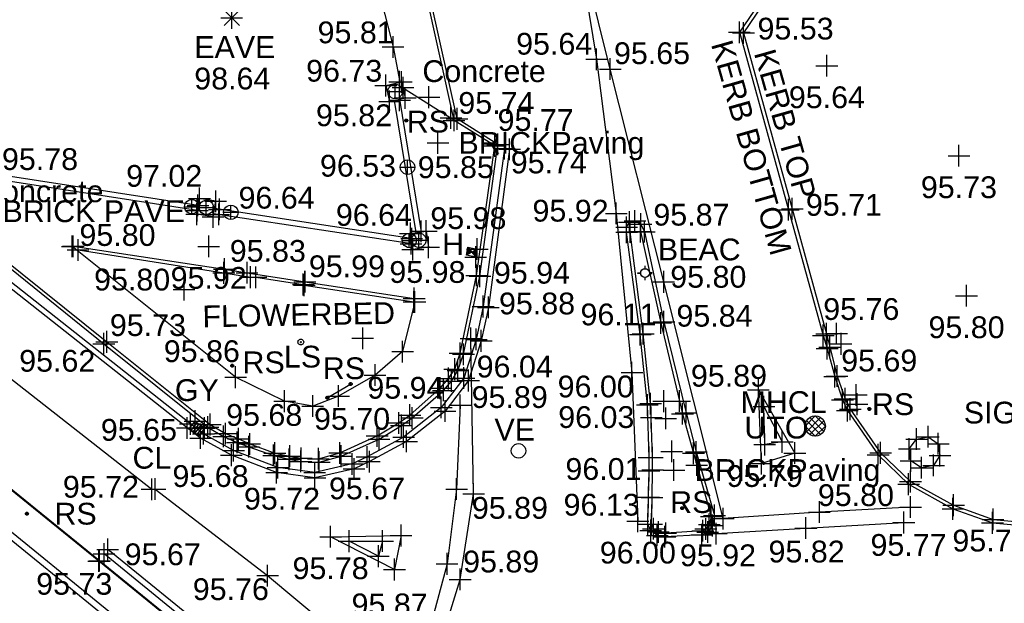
# Model space of a CAD drawing. Header units: metres. Extents: x 610185 to 614128, y 655663 to 660921.
# Tile 35 of 94: x 612690 to 612724, y 658250 to 658270. Entities that reach past the tile are written whole.
import ezdxf
from ezdxf.enums import TextEntityAlignment as Align

# ---------------------------------------------------------------- set-up
doc = ezdxf.new("R2010")
doc.units = ezdxf.units.M
doc.header["$MEASUREMENT"] = 0
doc.linetypes.add('DASHED', pattern=[19.05, 12.7, -6.35])
for name, color, linetype in [('3D_WALL_ELEVATION', 7, 'Continuous'), ('3D_WALL_LINE', 7, 'Continuous'), ('3D_WALL_SYMBOL', 7, 'Continuous'), ('BEACON_CODE', 7, 'Continuous'), ('BEACON_SYMBOL', 7, 'Continuous'), ('CL_CODE', 251, 'Continuous'), ('CL_ELEVATION', 251, 'Continuous'), ('CL_LINE', 251, 'Continuous'), ('CL_SYMBOL', 251, 'Continuous'), ('CONTOUR_ELEVATION', 56, 'Continuous'), ('CONTOUR_SYMBOL', 56, 'Continuous'), ('DETAIL_DES', 250, 'Continuous'), ('FBED_ELEVATION', 255, 'Continuous'), ('FBED_LINE', 34, 'Continuous'), ('FBED_SYMBOL', 34, 'Continuous'), ('FOOTPATH_ELEVATION', 15, 'Continuous'), ('FOOTPATH_LINE', 15, 'Continuous'), ('FOOTPATH_SYMBOL', 15, 'Continuous'), ('GULLY_CODE', 132, 'Continuous'), ('GULLY_SYMBOL', 132, 'Continuous'), ('HELP_POINT', 250, 'Continuous'), ('HYDRANT_CODE', 142, 'Continuous'), ('HYDRANT_SYMBOL', 142, 'Continuous'), ('KERB_BOTTOM_ELEVATION', 7, 'Continuous'), ('KERB_BOTTOM_LINE', 7, 'Continuous'), ('KERB_BOTTOM_SYMBOL', 7, 'Continuous'), ('KERB_TOP_ELEVATION', 252, 'Continuous'), ('KERB_TOP_LINE', 252, 'Continuous'), ('KERB_TOP_SYMBOL', 252, 'Continuous'), ('LAMP_STANDARD_CODE', 19, 'Continuous'), ('LAMP_STANDARD_SYMBOL', 19, 'Continuous'), ('MANHOLE_CIRCULAR_CODE', 151, 'Continuous'), ('MANHOLE_CIRCULAR_SYMBOL', 151, 'Continuous'), ('METAL_SPOTHEIGHT_ELEVATION', 250, 'Continuous'), ('METAL_SPOTHEIGHT_SYMBOL', 250, 'Continuous'), ('ROAD_SIGN_CODE', 32, 'Continuous'), ('ROAD_SIGN_LINE', 32, 'Continuous'), ('ROAD_SIGN_SYMBOL', 32, 'Continuous'), ('SIGN_CODE', 251, 'Continuous'), ('SURFACE_CHANGE_ELEVATION', 42, 'Continuous'), ('SURFACE_CHANGE_LINE', 42, 'Continuous'), ('SURFACE_CHANGE_SYMBOL', 42, 'Continuous'), ('TEXTS', 7, 'Continuous'), ('TOP_OF_WALL_ELEVATION', 211, 'Continuous'), ('UNDERSIDE_OF_EAVE_CODE', 252, 'Continuous'), ('UNDERSIDE_OF_EAVE_ELEVATION', 252, 'Continuous'), ('UNDERSIDE_OF_EAVE_SYMBOL', 252, 'Continuous'), ('VALVE_CODE', 142, 'Continuous'), ('VALVE_SYMBOL', 142, 'Continuous'), ('WALL_TOP_SYMBOL', 211, 'Continuous'), ('WHITE_LINE_DASHED_ELEVATION', 254, 'Continuous'), ('WHITE_LINE_DASHED_LINE', 254, 'DASHED'), ('WHITE_LINE_DASHED_SYMBOL', 254, 'Continuous'), ('WHITE_LINE_SOLID_ELEVATION', 254, 'Continuous'), ('WHITE_LINE_SOLID_LINE', 254, 'Continuous'), ('WHITE_LINE_SOLID_SYMBOL', 254, 'Continuous'), ('YELLOW_LINE_SOLID_ELEVATION', 41, 'Continuous'), ('YELLOW_LINE_SOLID_LINE', 41, 'Continuous'), ('YELLOW_LINE_SOLID_SYMBOL', 41, 'Continuous')]:
    doc.layers.add(name, color=color, linetype=linetype)
doc.styles.add('REGULAR', font='swissl.ttf')

# ---------------------------------------------------------------- blocks, each defined once
blk = doc.blocks.new('S061')
at = {"color": 0, "linetype": 'Continuous'}
for p, q in [((0, -0.5), (0, 0.5)), ((-0.5, 0), (0.5, 0))]:
    blk.add_line(p, q, dxfattribs=at)
blk = doc.blocks.new('042')
at = {"color": 0, "linetype": 'Continuous'}
for p, q in [((-0.5, 0), (-0.48, 0.13)), ((-0.48, -0.13), (-0.5, 0)), ((-0.5, 0), (0.5, 0)), ((-0.48, 0.13), (-0.43, 0.25)), ((-0.43, 0.25), (-0.35, 0.35)), ((-0.35, 0.35), (-0.25, 0.43)), ((-0.25, 0.43), (-0.13, 0.48)), ((-0.13, 0.48), (0, 0.5)), ((0, 0.5), (0.13, 0.48)), ((0, -0.5), (0, 0.5)), ((0.13, 0.48), (0.25, 0.43)), ((0.25, 0.43), (0.35, 0.35)), ((0.35, 0.35), (0.43, 0.25)), ((0.43, 0.25), (0.48, 0.13)), ((0.48, 0.13), (0.5, 0)), ((0.5, 0), (0.48, -0.13)), ((-0.43, -0.25), (-0.48, -0.13)), ((-0.35, -0.35), (-0.43, -0.25)), ((-0.25, -0.43), (-0.35, -0.35)), ((-0.13, -0.48), (-0.25, -0.43)), ((0, -0.5), (-0.13, -0.48)), ((0.13, -0.48), (0, -0.5)), ((0.25, -0.43), (0.13, -0.48)), ((0.35, -0.35), (0.25, -0.43)), ((0.43, -0.25), (0.35, -0.35)), ((0.48, -0.13), (0.43, -0.25))]:
    blk.add_line(p, q, dxfattribs=at)
blk = doc.blocks.new('023')
at = {"color": 0}
for p, q in [((-0.5, -0.5), (-0.5, 0.5)), ((-0.5, 0.5), (0.5, 0.5)), ((-0.5, 0.3), (0.5, 0.3)), ((-0.5, 0.1), (0.5, 0.1)), ((0.5, 0.5), (0.5, -0.5)), ((-0.5, -0.1), (0.5, -0.1)), ((-0.5, -0.3), (0.5, -0.3)), ((0.5, -0.5), (-0.5, -0.5))]:
    blk.add_line(p, q, dxfattribs=at)
blk = doc.blocks.new('068')
at = {"color": 0}
for p, q in [((-0.5, -0.5), (-0.5, 0.5)), ((-0.5, 0.5), (0.5, 0.5)), ((-0.5, -0.5), (0.5, 0.5)), ((0.5, -0.5), (-0.5, 0.5)), ((-0.45, -0.4), (-0.45, 0.4)), ((-0.45, 0.4), (-0.05, 0)), ((-0.05, 0), (-0.45, -0.4)), ((-0.4, -0.3), (-0.4, 0.3)), ((-0.4, 0.3), (-0.1, 0)), ((-0.1, 0), (-0.4, -0.3)), ((-0.35, -0.2), (-0.35, 0.2)), ((-0.35, 0.2), (-0.15, 0)), ((-0.15, 0), (-0.35, -0.2)), ((-0.3, -0.1), (-0.3, 0.1)), ((-0.3, 0.1), (-0.2, 0)), ((-0.2, 0), (-0.3, -0.1)), ((-0.26, -0.02), (-0.26, 0.02)), ((-0.26, 0.02), (-0.24, 0)), ((-0.24, 0), (-0.26, -0.02)), ((0.45, 0.4), (0.05, 0)), ((0.05, 0), (0.45, -0.4)), ((0.4, 0.3), (0.1, 0)), ((0.1, 0), (0.4, -0.3)), ((0.35, 0.2), (0.15, 0)), ((0.15, 0), (0.35, -0.2)), ((0.3, 0.1), (0.2, 0)), ((0.2, 0), (0.3, -0.1)), ((0.26, 0.02), (0.24, 0)), ((0.24, 0), (0.26, -0.02)), ((0.26, -0.02), (0.26, 0.02)), ((0.3, -0.1), (0.3, 0.1)), ((0.35, -0.2), (0.35, 0.2)), ((0.4, -0.3), (0.4, 0.3)), ((0.45, -0.4), (0.45, 0.4)), ((0.5, 0.5), (0.5, -0.5)), ((0.5, -0.5), (-0.5, -0.5))]:
    blk.add_line(p, q, dxfattribs=at)
blk = doc.blocks.new('046')
at = {"color": 0}
for p, q in [((-0.5, 0), (-0.48, 0.13)), ((-0.48, -0.13), (-0.5, 0)), ((-0.48, 0.13), (-0.43, 0.25)), ((-0.43, 0.25), (-0.35, 0.35)), ((-0.35, 0.35), (-0.25, 0.43)), ((-0.25, 0.43), (-0.13, 0.48)), ((-0.13, 0.48), (0, 0.5)), ((-0.08, 0), (0.06, 0.06)), ((-0.08, 0), (-0.07, 0.03)), ((-0.07, -0.03), (-0.08, 0)), ((0.08, 0), (-0.08, 0)), ((0.06, -0.06), (-0.08, 0)), ((-0.07, 0.03), (-0.06, 0.06)), ((0, 0.08), (-0.06, -0.06)), ((-0.06, 0.06), (-0.03, 0.07)), ((0, -0.08), (-0.06, 0.06)), ((-0.06, 0.06), (0.06, 0.06)), ((-0.06, -0.06), (-0.06, 0.06)), ((-0.06, 0.06), (0.08, 0)), ((0.08, 0), (-0.06, -0.06)), ((-0.03, 0.07), (0, 0.08)), ((0, 0.5), (0.13, 0.48)), ((0, 0.08), (0.03, 0.07)), ((0, -0.08), (0, 0.08)), ((0.06, -0.06), (0, 0.08)), ((0.06, 0.06), (0, -0.08)), ((0.03, 0.07), (0.06, 0.06)), ((0.06, 0.06), (0.07, 0.03)), ((0.06, 0.06), (0.06, -0.06)), ((0.07, 0.03), (0.08, 0)), ((0.08, 0), (0.07, -0.03)), ((0.13, 0.48), (0.25, 0.43)), ((0.25, 0.43), (0.35, 0.35)), ((0.35, 0.35), (0.43, 0.25)), ((0.43, 0.25), (0.48, 0.13)), ((0.48, 0.13), (0.5, 0)), ((0.5, 0), (0.48, -0.13)), ((-0.43, -0.25), (-0.48, -0.13)), ((-0.35, -0.35), (-0.43, -0.25)), ((-0.25, -0.43), (-0.35, -0.35)), ((-0.13, -0.48), (-0.25, -0.43)), ((0, -0.5), (-0.13, -0.48)), ((-0.06, -0.06), (-0.07, -0.03)), ((-0.03, -0.07), (-0.06, -0.06)), ((-0.06, -0.06), (0.06, -0.06)), ((0, -0.08), (-0.03, -0.07)), ((0.03, -0.07), (0, -0.08)), ((0.13, -0.48), (0, -0.5)), ((0.06, -0.06), (0.03, -0.07)), ((0.07, -0.03), (0.06, -0.06)), ((0.25, -0.43), (0.13, -0.48)), ((0.35, -0.35), (0.25, -0.43)), ((0.43, -0.25), (0.35, -0.35)), ((0.48, -0.13), (0.43, -0.25))]:
    blk.add_line(p, q, dxfattribs=at)
blk = doc.blocks.new('051')
at = {"color": 0, "linetype": 'Continuous'}
for p, q in [((-0.5, -0.02), (-0.5, 0.02)), ((-0.5, 0.02), (-0.3, 0.02)), ((-0.5, 0), (-0.3, 0)), ((-0.3, 0), (-0.28, 0.11)), ((-0.28, -0.11), (-0.3, 0)), ((-0.28, 0.11), (-0.21, 0.21)), ((-0.21, 0.21), (-0.11, 0.28)), ((-0.11, 0.28), (0, 0.3)), ((0, 0.3), (0, 0.5)), ((0, 0.3), (0.11, 0.28)), ((0.11, 0.28), (0.21, 0.21)), ((0.21, 0.21), (0.28, 0.11)), ((0.28, 0.11), (0.3, 0)), ((0.3, 0), (0.28, -0.11)), ((0.5, 0.02), (0.3, 0.02)), ((0.5, 0), (0.3, 0)), ((-0.3, -0.02), (-0.5, -0.02)), ((-0.21, -0.21), (-0.28, -0.11)), ((-0.11, -0.28), (-0.21, -0.21)), ((0, -0.3), (-0.11, -0.28)), ((0.11, -0.28), (0, -0.3)), ((0, -0.5), (0, -0.3)), ((0.21, -0.21), (0.11, -0.28)), ((0.28, -0.11), (0.21, -0.21)), ((0.3, -0.02), (0.5, -0.02))]:
    blk.add_line(p, q, dxfattribs=at)
blk = doc.blocks.new('S028')
at = {"color": 0, "linetype": 'Continuous'}
for p, q in [((-0.5, 0), (-0.48, 0.13)), ((-0.48, -0.13), (-0.5, 0)), ((-0.48, 0.13), (-0.43, 0.25)), ((-0.43, 0.25), (-0.35, 0.35)), ((-0.35, 0.35), (-0.25, 0.43)), ((-0.25, 0.43), (-0.13, 0.48)), ((-0.13, 0.48), (0, 0.5)), ((0, 0.5), (0.13, 0.48)), ((0.13, 0.48), (0.25, 0.43)), ((0.25, 0.43), (0.35, 0.35)), ((0.35, 0.35), (0.43, 0.25)), ((0.43, 0.25), (0.48, 0.13)), ((0.48, 0.13), (0.5, 0)), ((0.5, 0), (0.48, -0.13)), ((-0.43, -0.25), (-0.48, -0.13)), ((-0.35, -0.35), (-0.43, -0.25)), ((-0.25, -0.43), (-0.35, -0.35)), ((-0.13, -0.48), (-0.25, -0.43)), ((0, -0.5), (-0.13, -0.48)), ((0.13, -0.48), (0, -0.5)), ((0.25, -0.43), (0.13, -0.48)), ((0.35, -0.35), (0.25, -0.43)), ((0.43, -0.25), (0.35, -0.35)), ((0.48, -0.13), (0.43, -0.25))]:
    blk.add_line(p, q, dxfattribs=at)
blk = doc.blocks.new('093')
at = {"color": 0}
for p, q in [((-0.5, 0), (0, 0.5)), ((-0.13, 0.48), (0, 0.5)), ((0, 0.5), (0.13, 0.48)), ((0, 0.5), (0.5, 0)), ((-0.5, 0), (-0.48, 0.13)), ((-0.48, -0.13), (-0.5, 0)), ((0, -0.5), (-0.5, 0)), ((-0.48, 0.13), (-0.43, 0.25)), ((-0.43, 0.25), (-0.35, 0.35)), ((0.26, 0.42), (-0.42, -0.26)), ((-0.42, 0.25), (0.26, -0.42)), ((-0.35, 0.35), (-0.25, 0.43)), ((0.42, -0.26), (-0.26, 0.42)), ((-0.26, -0.42), (0.43, 0.25)), ((-0.25, 0.43), (-0.13, 0.48)), ((0.5, 0), (0, -0.5)), ((0.13, 0.48), (0.25, 0.43)), ((0.25, 0.43), (0.35, 0.35)), ((0.35, 0.35), (0.43, 0.25)), ((0.43, 0.25), (0.48, 0.13)), ((0.48, 0.13), (0.5, 0)), ((0.5, 0), (0.48, -0.13)), ((-0.43, -0.25), (-0.48, -0.13)), ((-0.35, -0.35), (-0.43, -0.25)), ((-0.25, -0.43), (-0.35, -0.35)), ((-0.13, -0.48), (-0.25, -0.43)), ((0, -0.5), (-0.13, -0.48)), ((0.13, -0.48), (0, -0.5)), ((0.25, -0.43), (0.13, -0.48)), ((0.35, -0.35), (0.25, -0.43)), ((0.43, -0.25), (0.35, -0.35)), ((0.48, -0.13), (0.43, -0.25))]:
    blk.add_line(p, q, dxfattribs=at)
blk = doc.blocks.new('065')
at = {"color": 0, "linetype": 'Continuous'}
for p, q in [((0, -0.5), (0, 0.5)), ((-0.5, 0), (0.5, 0)), ((-0.35, -0.35), (0.35, 0.35)), ((-0.35, 0.35), (0.35, -0.35))]:
    blk.add_line(p, q, dxfattribs=at)

msp = doc.modelspace()

# ---------------------------------------------------------------- linework, layer by layer
at = {"layer": '3D_WALL_LINE'}
for p, q in [((612702.918, 658267.644, 95.811), (612703.453, 658267.769, 95.811)), ((612702.918, 658267.644, 95.811), (612703.047, 658267.093, 95.821)), ((612703.453, 658267.769, 95.811), (612703.583, 658267.218, 95.821)), ((612703.047, 658267.093, 95.821), (612703.583, 658267.218, 95.821)), ((612703.209, 658267.131, 95.825), (612703.956, 658262.58, 95.98)), ((612703.385, 658267.172, 95.825), (612704.134, 658262.606, 95.98)), ((612696.457, 658263.513, 95.919), (612689.348, 658264.609, 95.793)), ((612696.427, 658263.34, 95.919), (612689.324, 658264.435, 95.793)), ((612696.405, 658263.213, 95.913), (612696.499, 658263.755, 95.913)), ((612697.058, 658263.658, 95.919), (612696.499, 658263.755, 95.913)), ((612696.965, 658263.116, 95.919), (612697.058, 658263.658, 95.919)), ((612696.965, 658263.116, 95.919), (612696.405, 658263.213, 95.913)), ((612703.82, 658262.192, 96.004), (612696.984, 658263.23, 95.918)), ((612703.794, 658262.373, 96.003), (612697.014, 658263.403, 95.918)), ((612703.767, 658262.553, 95.971), (612704.311, 658262.632, 95.971)), ((612703.767, 658262.553, 95.971), (612703.85, 658261.991, 95.976)), ((612704.311, 658262.632, 95.971), (612704.394, 658262.071, 95.976)), ((612704.394, 658262.071, 95.976), (612703.85, 658261.991, 95.976))]:
    msp.add_line(p, q, dxfattribs=at)
for points in [[(612678.07, 658261.891, 95.689), (612685.083, 658256.254, 95.707), (612689.901, 658252.377, 95.732), (612695.979, 658247.412, 95.748), (612697.425, 658246.218, 95.787), (612698.428, 658245.298, 95.814), (612699.225, 658244.26, 95.903), (612699.339, 658244.055, 95.904)], [(612677.932, 658261.72, 95.689), (612684.945, 658256.083, 95.707), (612689.763, 658252.206, 95.732), (612695.839, 658247.242, 95.748), (612697.281, 658246.052, 95.787), (612698.265, 658245.149, 95.814), (612699.041, 658244.139, 95.903), (612699.135, 658243.969, 95.903)]]:
    msp.add_polyline3d(points, dxfattribs=at)
at = {"layer": 'CL_LINE'}
msp.add_polyline3d([(612680.402, 658265.29, 95.67), (612687.564, 658259.448, 95.722), (612694.861, 658253.737, 95.717)], dxfattribs=at)
at = {"layer": 'FBED_LINE'}
msp.add_polyline3d([(612721.205, 658255.465, 95.786), (612721.604, 658255.548, 95.794), (612721.952, 658255.304, 95.799), (612722.01, 658254.895, 95.803), (612721.791, 658254.56, 95.804), (612721.378, 658254.481, 95.804), (612721.008, 658254.715, 95.798), (612720.953, 658255.127, 95.791), (612721.205, 658255.465, 95.786)], dxfattribs=at)
at = {"layer": 'FOOTPATH_LINE'}
for points in [[(612696.673, 658248.301, 95.717), (612693.032, 658251.264, 95.725), (612685.899, 658257.032, 95.675), (612678.699, 658262.843, 95.656)], [(612703.916, 658260.191, 96.047), (612703.497, 658258.477, 96.126), (612702.548, 658257.672, 96.034), (612701.292, 658256.949, 95.964), (612700.401, 658256.603, 95.921), (612699.43, 658256.772, 95.886), (612697.742, 658257.6, 95.862), (612692.116, 658262.104, 95.798)]]:
    msp.add_polyline3d(points, dxfattribs=at)
at = {"layer": 'KERB_BOTTOM_LINE'}
for points in [[(612713.93, 658283.623, 95.355), (612715.297, 658277.59, 95.397), (612716.602, 658271.698, 95.445), (612715.1, 658269.48, 95.531), (612716.787, 658263.366, 95.586), (612717.991, 658259.035, 95.65), (612718.124, 658258.586, 95.656), (612718.384, 658257.623, 95.678), (612718.653, 658256.813, 95.678), (612718.819, 658256.449, 95.677), (612719.88, 658254.927, 95.689), (612720.927, 658253.913, 95.72), (612722.455, 658253.064, 95.744), (612723.819, 658252.581, 95.742), (612725.35, 658252.442, 95.751), (612727.096, 658252.619, 95.749), (612728.286, 658252.987, 95.738), (612729.478, 658253.656, 95.817), (612730.629, 658254.622, 95.871), (612731.46, 658255.758, 95.875), (612732.287, 658257.206, 95.872), (612732.616, 658258.072, 95.841), (612732.89, 658259.248, 95.788), (612733.375, 658261.958, 95.766)], [(612682.395, 658267.486, 95.567), (612688.092, 658262.864, 95.568), (612693.204, 658258.749, 95.62), (612696.788, 658255.875, 95.662), (612697.328, 658255.558, 95.68), (612697.8, 658255.351, 95.682), (612698.195, 658255.202, 95.686), (612699.053, 658254.904, 95.693), (612699.584, 658254.772, 95.69), (612699.993, 658254.696, 95.697), (612700.622, 658254.673, 95.703), (612701.374, 658254.876, 95.699), (612702.686, 658255.462, 95.726), (612703.457, 658255.932, 95.754), (612703.827, 658256.195, 95.787), (612704.901, 658257.142, 95.858), (612705.186, 658257.465, 95.86), (612705.402, 658257.827, 95.867), (612705.593, 658258.387, 95.89), (612706.161, 658261.076, 95.849), (612706.777, 658265.616, 95.736), (612705.372, 658266.496, 95.735), (612703.874, 658273.243, 95.657), (612702.262, 658280.272, 95.557)], [(612696.692, 658248.306, 95.674), (612693.056, 658251.277, 95.673), (612685.914, 658257.056, 95.577), (612678.701, 658262.858, 95.521)], [(612711.968, 658253.46, 96.005), (612711.988, 658254.377, 96.011), (612711.986, 658254.832, 96.004), (612711.93, 658256.643, 96.018), (612711.685, 658259.063, 95.996), (612711.212, 658262.592, 95.938), (612711.213, 658262.762, 95.911), (612711.31, 658262.937, 95.866), (612711.501, 658262.98, 95.817), (612711.703, 658262.872, 95.79), (612711.827, 658262.609, 95.778), (612712.5, 658259.503, 95.837), (612713.263, 658256.373, 95.886), (612713.613, 658255.023, 95.892), (612714.243, 658252.832, 95.901), (612714.17, 658252.49, 95.919), (612714.007, 658252.265, 95.936), (612713.81, 658252.173, 95.946), (612712.534, 658252.103, 95.982), (612712.271, 658252.147, 95.993), (612712.043, 658252.315, 96.006), (612711.947, 658252.54, 96.007), (612711.968, 658253.46, 96.005)], [(612692.314, 658261.98, 95.776), (612697.339, 658261.192, 95.825), (612698.255, 658261.042, 95.863), (612698.444, 658261.041, 95.92), (612700.073, 658260.789, 95.961), (612700.11, 658260.768, 95.917), (612703.886, 658260.188, 96.005)]]:
    msp.add_polyline3d(points, dxfattribs=at)
at = {"layer": 'KERB_TOP_LINE'}
for points in [[(612714.062, 658283.588, 95.441), (612715.412, 658277.616, 95.459), (612716.742, 658271.688, 95.549), (612715.24, 658269.457, 95.644), (612716.922, 658263.398, 95.71), (612718.104, 658259.094, 95.757), (612718.212, 658258.632, 95.676), (612718.464, 658257.637, 95.691), (612718.743, 658256.851, 95.692), (612718.918, 658256.495, 95.765), (612719.964, 658254.991, 95.785), (612720.993, 658254.006, 95.808), (612722.48, 658253.188, 95.827), (612723.837, 658252.7, 95.823), (612725.348, 658252.558, 95.864), (612727.058, 658252.748, 95.84), (612728.24, 658253.113, 95.845), (612729.405, 658253.733, 95.849), (612730.553, 658254.697, 95.873), (612731.377, 658255.812, 95.871), (612732.2, 658257.255, 95.873), (612732.504, 658258.1, 95.861), (612732.781, 658259.259, 95.847), (612733.263, 658261.986, 95.848)], [(612688.164, 658262.939, 95.68), (612693.307, 658258.815, 95.727), (612696.865, 658255.968, 95.765), (612697.393, 658255.656, 95.774), (612697.84, 658255.476, 95.766), (612698.229, 658255.3, 95.707), (612699.096, 658254.98, 95.706), (612699.615, 658254.881, 95.721), (612700.002, 658254.803, 95.782), (612700.595, 658254.788, 95.808), (612701.332, 658254.99, 95.845), (612702.62, 658255.572, 95.914), (612703.368, 658256.022, 95.943), (612703.749, 658256.29, 95.916), (612704.796, 658257.218, 95.988), (612705.079, 658257.554, 96.043), (612705.291, 658257.873, 96.058), (612705.477, 658258.423, 96.04), (612706.045, 658261.105, 95.94), (612706.672, 658265.568, 95.769), (612705.269, 658266.444, 95.742), (612703.764, 658273.235, 95.691), (612702.158, 658280.244, 95.642)], [(612712.089, 658253.449, 96.133), (612712.109, 658254.402, 96.122), (612712.102, 658254.827, 96.03), (612712.063, 658256.21, 96.034), (612712.042, 658256.687, 96.124), (612711.785, 658259.094, 96.106), (612711.335, 658262.604, 96.043), (612711.695, 658262.611, 96.001), (612712.388, 658259.467, 96.037), (612713.034, 658256.774, 96.056), (612713.138, 658256.341, 95.955), (612713.517, 658254.98, 95.957), (612713.628, 658254.572, 96.053), (612714.131, 658252.798, 96.038), (612714.061, 658252.525, 96.047), (612713.943, 658252.369, 96.047), (612713.838, 658252.308, 96.055), (612712.56, 658252.221, 96.123), (612712.31, 658252.269, 96.127), (612712.138, 658252.379, 96.128), (612712.07, 658252.536, 96.132), (612712.089, 658253.449, 96.133)], [(612692.15, 658262.107, 95.804), (612697.357, 658261.317, 95.927), (612698.137, 658261.198, 95.947), (612700.134, 658260.887, 95.991), (612700.125, 658260.888, 95.991), (612703.894, 658260.311, 96.066)]]:
    msp.add_polyline3d(points, dxfattribs=at)
at = {"layer": 'ROAD_SIGN_LINE'}
msp.add_line((612700.903, 658256.89, 95.952), (612701.705, 658257.362, 95.948), dxfattribs=at)
at = {"layer": 'SURFACE_CHANGE_LINE'}
msp.add_line((612703.498, 658267.579, 95.809), (612705.264, 658266.468, 95.734), dxfattribs=at)
msp.add_polyline3d([(612702.788, 658270.443, 95.819), (612703.169, 658268.975, 95.811), (612703.396, 658267.756, 95.804)], dxfattribs=at)
at = {"layer": 'WHITE_LINE_DASHED_LINE'}
for points in [[(612705.474, 658256.629, 95.865), (612705.356, 658253.745, 95.872), (612705.027, 658251.167, 95.885), (612704.285, 658248.403, 95.905)], [(612720.998, 658253.124, 95.744), (612717.855, 658252.951, 95.788), (612714.54, 658252.727, 95.899)]]:
    msp.add_polyline3d(points, dxfattribs=at)
at = {"layer": 'WHITE_LINE_SOLID_LINE'}
for points in [[(612714.542, 658252.725, 95.899), (612712.491, 658260.883, 95.799), (612710.651, 658268.213, 95.645), (612709.452, 658273.036, 95.557), (612708.052, 658279.164, 95.582)], [(612709.428, 658273.105, 95.557), (612710.179, 658268.55, 95.641), (612710.856, 658263.241, 95.919), (612711.397, 658257.756, 96.004), (612711.6, 658252.639, 95.995)], [(612704.667, 658247.975, 95.931), (612705.478, 658250.632, 95.9), (612705.942, 658253.576, 95.891), (612705.851, 658258.933, 95.886)], [(612715.856, 658254.622, 95.804), (612715.752, 658257.157, 95.758), (612717.01, 658254.985, 95.754), (612715.856, 658254.622, 95.804)], [(612715.971, 658255.278, 95.789), (612715.944, 658256.584, 95.762), (612716.573, 658255.369, 95.767), (612715.971, 658255.278, 95.789)], [(612694.969, 658253.743, 95.722), (612698.847, 658250.763, 95.757), (612701.771, 658248.322, 95.865), (612703.534, 658246.627, 95.932), (612703.827, 658246.561, 95.938), (612704.072, 658246.671, 95.941), (612704.592, 658247.904, 95.934), (612704.394, 658248.236, 95.911), (612702.262, 658248.998, 95.88), (612701.929, 658249.005, 95.872), (612701.663, 658248.734, 95.864), (612701.727, 658248.392, 95.867)], [(612714.298, 658252.208, 95.919), (612717.389, 658252.4, 95.819), (612720.764, 658252.591, 95.765)], [(612703.217, 658250.972, 95.845), (612701.015, 658252.102, 95.782), (612703.442, 658252.143, 95.826), (612703.217, 658250.972, 95.845)], [(612702.664, 658251.433, 95.826), (612701.65, 658251.949, 95.8), (612702.803, 658251.955, 95.814), (612702.664, 658251.433, 95.826)]]:
    msp.add_polyline3d(points, dxfattribs=at)
at = {"layer": 'YELLOW_LINE_SOLID_LINE'}
for points in [[(612707.004, 658265.473, 95.745), (612706.273, 658260.034, 95.88), (612706.033, 658258.898, 95.891), (612705.605, 658257.567, 95.888), (612704.828, 658256.558, 95.838), (612703.532, 658255.536, 95.765), (612702.271, 658254.852, 95.665), (612701.762, 658254.608, 95.658), (612700.47, 658254.31, 95.716), (612699.202, 658254.486, 95.698), (612697.673, 658255.074, 95.68), (612696.636, 658255.652, 95.668), (612696.186, 658255.991, 95.654), (612689.296, 658261.426, 95.622), (612681.963, 658267.313, 95.56)], [(612707.183, 658265.449, 95.745), (612706.451, 658260.003, 95.88), (612706.208, 658258.851, 95.891), (612705.767, 658257.482, 95.888), (612704.957, 658256.431, 95.838), (612703.631, 658255.385, 95.765), (612702.353, 658254.691, 95.665), (612701.822, 658254.437, 95.658), (612700.478, 658254.128, 95.716), (612699.156, 658254.31, 95.698), (612697.597, 658254.911, 95.68), (612696.537, 658255.501, 95.668), (612696.076, 658255.849, 95.654), (612689.184, 658261.286, 95.622), (612681.85, 658267.173, 95.56)], [(612679.911, 658226.927, 96.538), (612687.361, 658228.676, 96.431), (612692.725, 658230.123, 96.413), (612695.71, 658231.096, 96.352), (612697.148, 658231.73, 96.31), (612698.186, 658232.36, 96.282), (612699.095, 658233.097, 96.244), (612700.454, 658234.467, 96.2), (612701.333, 658235.777, 96.15), (612702.143, 658237.537, 96.093), (612702.333, 658238.29, 96.074), (612702.383, 658239.677, 96.021), (612702.308, 658240.835, 95.969), (612702.053, 658241.986, 95.937), (612701.459, 658243.554, 95.878), (612700.916, 658244.612, 95.829), (612700.66, 658244.985, 95.81), (612699.538, 658246.53, 95.75), (612698.862, 658247.199, 95.683), (612696.985, 658248.697, 95.673), (612693.338, 658251.665, 95.669)], [(612679.866, 658227.122, 96.538), (612687.312, 658228.87, 96.431), (612692.668, 658230.315, 96.413), (612695.638, 658231.283, 96.352), (612697.055, 658231.908, 96.31), (612698.07, 658232.524, 96.282), (612698.961, 658233.245, 96.244), (612700.299, 658234.594, 96.2), (612701.158, 658235.875, 96.15), (612701.954, 658237.603, 96.093), (612702.134, 658238.318, 96.074), (612702.182, 658239.675, 96.021), (612702.109, 658240.807, 95.969), (612701.861, 658241.928, 95.937), (612701.276, 658243.472, 95.878), (612700.744, 658244.509, 95.829), (612700.497, 658244.87, 95.81), (612699.386, 658246.399, 95.75), (612698.729, 658247.049, 95.683), (612696.86, 658248.541, 95.673), (612693.212, 658251.51, 95.669)]]:
    msp.add_polyline3d(points, dxfattribs=at)

# ---------------------------------------------------------------- block references
at = {"layer": '3D_WALL_SYMBOL', "xscale": 0.75, "yscale": 0.75, "zscale": 0.75}
for p in [(612702.918, 658267.644, 95.811), (612703.453, 658267.769, 95.811), (612703.583, 658267.218, 95.821), (612703.047, 658267.093, 95.821), (612703.39, 658267.14, 95.826), (612696.447, 658263.514, 95.919), (612696.499, 658263.755, 95.913), (612697.058, 658263.658, 95.919), (612696.405, 658263.213, 95.913), (612696.421, 658263.341, 95.919), (612697.16, 658263.204, 95.92), (612697.187, 658263.377, 95.92), (612696.965, 658263.116, 95.919), (612703.767, 658262.553, 95.971), (612704.131, 658262.624, 95.98), (612704.311, 658262.632, 95.971), (612703.786, 658262.197, 96.003), (612703.812, 658262.37, 96.003), (612703.85, 658261.991, 95.976), (612704.394, 658262.071, 95.976)]:
    msp.add_blockref('S061', p, dxfattribs=at)
at = {"layer": 'BEACON_SYMBOL', "xscale": 0.5, "yscale": 0.5, "zscale": 0.5}
msp.add_blockref('051', (612711.848, 658261.185, 96.045), dxfattribs=at)
at = {"layer": 'CL_SYMBOL', "xscale": 0.75, "yscale": 0.75, "zscale": 0.75}
msp.add_blockref('S061', (612694.861, 658253.737, 95.717), dxfattribs=at)
at = {"layer": 'CONTOUR_SYMBOL', "xscale": 0.75, "yscale": 0.75, "zscale": 0.75}
for p in [(612695.966, 658260.615, 95.795), (612702.122, 658258.94, 95.909)]:
    msp.add_blockref('S061', p, dxfattribs=at)
at = {"layer": 'FBED_SYMBOL', "xscale": 0.75, "yscale": 0.75, "zscale": 0.75}
for p in [(612721.205, 658255.465, 95.786), (612721.604, 658255.548, 95.794), (612720.953, 658255.127, 95.791), (612721.952, 658255.304, 95.799), (612721.008, 658254.715, 95.798), (612722.01, 658254.895, 95.803), (612721.378, 658254.481, 95.804), (612721.791, 658254.56, 95.804)]:
    msp.add_blockref('S061', p, dxfattribs=at)
at = {"layer": 'FOOTPATH_SYMBOL', "xscale": 0.75, "yscale": 0.75, "zscale": 0.75}
for p in [(612692.116, 658262.104, 95.798), (612703.916, 658260.191, 96.047), (612703.497, 658258.477, 96.126), (612697.742, 658257.6, 95.862), (612702.548, 658257.672, 96.034), (612699.43, 658256.772, 95.886), (612701.292, 658256.949, 95.964), (612700.401, 658256.603, 95.921), (612693.032, 658251.264, 95.725)]:
    msp.add_blockref('S061', p, dxfattribs=at)
at = {"layer": 'GULLY_SYMBOL', "xscale": 0.33, "yscale": 0.401, "zscale": 0.33, "rotation": 233.3}
msp.add_blockref('023', (612696.408, 658255.83, 95.653), dxfattribs=at)
at = {"layer": 'HELP_POINT', "xscale": 0.75, "yscale": 0.75, "zscale": 0.75}
for p in [(612706.069, 658262.011, 95.918), (612706.017, 658261.735, 95.917), (612696.346, 658256.082, 95.653), (612696.667, 658255.843, 95.653)]:
    msp.add_blockref('S061', p, dxfattribs=at)
at = {"layer": 'HYDRANT_SYMBOL', "xscale": 0.33, "yscale": 0.281, "zscale": 0.33, "rotation": 169.3}
msp.add_blockref('068', (612705.881, 658261.904, 95.918), dxfattribs=at)
at = {"layer": 'KERB_BOTTOM_SYMBOL', "xscale": 0.75, "yscale": 0.75, "zscale": 0.75}
for p in [(612715.1, 658269.48, 95.531), (612705.372, 658266.496, 95.735), (612706.777, 658265.616, 95.736), (612716.787, 658263.366, 95.586), (612711.31, 658262.937, 95.866), (612711.501, 658262.98, 95.817), (612711.703, 658262.872, 95.79), (612711.212, 658262.592, 95.938), (612711.213, 658262.762, 95.911), (612711.827, 658262.609, 95.778), (612692.314, 658261.98, 95.776), (612697.339, 658261.192, 95.825), (612698.255, 658261.042, 95.863), (612698.444, 658261.041, 95.92), (612700.073, 658260.789, 95.961), (612706.161, 658261.076, 95.849), (612700.11, 658260.768, 95.917), (612703.886, 658260.188, 96.005), (612712.5, 658259.503, 95.837), (612693.204, 658258.749, 95.62), (612711.685, 658259.063, 95.996), (612717.991, 658259.035, 95.65), (612718.124, 658258.586, 95.656), (612705.593, 658258.387, 95.89), (612705.402, 658257.827, 95.867), (612705.186, 658257.465, 95.86), (612718.384, 658257.623, 95.678), (612704.901, 658257.142, 95.858), (612718.653, 658256.813, 95.678), (612711.93, 658256.643, 96.018), (612713.263, 658256.373, 95.886), (612718.819, 658256.449, 95.677), (612703.827, 658256.195, 95.787), (612696.788, 658255.875, 95.662), (612703.457, 658255.932, 95.754), (612697.328, 658255.558, 95.68), (612697.8, 658255.351, 95.682), (612702.686, 658255.462, 95.726), (612698.195, 658255.202, 95.686), (612713.613, 658255.023, 95.892), (612699.053, 658254.904, 95.693), (612699.584, 658254.772, 95.69), (612699.993, 658254.696, 95.697), (612700.622, 658254.673, 95.703), (612701.374, 658254.876, 95.699), (612711.986, 658254.832, 96.004), (612719.88, 658254.927, 95.689), (612711.988, 658254.377, 96.011), (612720.927, 658253.913, 95.72), (612711.968, 658253.46, 96.005), (612722.455, 658253.064, 95.744), (612714.243, 658252.832, 95.901), (612711.947, 658252.54, 96.007), (612712.043, 658252.315, 96.006), (612714.17, 658252.49, 95.919), (612723.819, 658252.581, 95.742), (612712.271, 658252.147, 95.993), (612712.534, 658252.103, 95.982), (612713.81, 658252.173, 95.946), (612714.007, 658252.265, 95.936), (612693.056, 658251.277, 95.673)]:
    msp.add_blockref('S061', p, dxfattribs=at)
at = {"layer": 'KERB_TOP_SYMBOL', "xscale": 0.75, "yscale": 0.75, "zscale": 0.75}
for p in [(612715.24, 658269.457, 95.644), (612705.269, 658266.444, 95.742), (612706.672, 658265.568, 95.769), (612716.922, 658263.398, 95.71), (612711.335, 658262.604, 96.043), (612711.695, 658262.611, 96.001), (612692.15, 658262.107, 95.804), (612697.357, 658261.317, 95.927), (612698.137, 658261.198, 95.947), (612700.125, 658260.888, 95.991), (612700.134, 658260.887, 95.991), (612706.045, 658261.105, 95.94), (612703.894, 658260.311, 96.066), (612712.388, 658259.467, 96.037), (612711.785, 658259.094, 96.106), (612718.104, 658259.094, 95.757), (612693.307, 658258.815, 95.727), (612705.477, 658258.423, 96.04), (612718.212, 658258.632, 95.676), (612705.291, 658257.873, 96.058), (612705.079, 658257.554, 96.043), (612718.464, 658257.637, 95.691), (612704.796, 658257.218, 95.988), (612713.034, 658256.774, 96.056), (612718.743, 658256.851, 95.692), (612712.042, 658256.687, 96.124), (612718.918, 658256.495, 95.765), (612703.368, 658256.022, 95.943), (612703.749, 658256.29, 95.916), (612712.063, 658256.21, 96.034), (612713.138, 658256.341, 95.955), (612696.865, 658255.968, 95.765), (612697.393, 658255.656, 95.774), (612697.84, 658255.476, 95.766), (612702.62, 658255.572, 95.914), (612698.229, 658255.3, 95.707), (612699.096, 658254.98, 95.706), (612699.615, 658254.881, 95.721), (612700.002, 658254.803, 95.782), (612700.595, 658254.788, 95.808), (612701.332, 658254.99, 95.845), (612712.102, 658254.827, 96.03), (612713.517, 658254.98, 95.957), (612719.964, 658254.991, 95.785), (612712.109, 658254.402, 96.122), (612713.628, 658254.572, 96.053), (612720.993, 658254.006, 95.808), (612712.089, 658253.449, 96.133), (612722.48, 658253.188, 95.827), (612714.131, 658252.798, 96.038), (612723.837, 658252.7, 95.823), (612712.07, 658252.536, 96.132), (612712.138, 658252.379, 96.128), (612713.838, 658252.308, 96.055), (612713.943, 658252.369, 96.047), (612714.061, 658252.525, 96.047), (612712.31, 658252.269, 96.127), (612712.56, 658252.221, 96.123)]:
    msp.add_blockref('S061', p, dxfattribs=at)
at = {"layer": 'LAMP_STANDARD_SYMBOL', "xscale": 0.2, "yscale": 0.2, "zscale": 0.2}
msp.add_blockref('046', (612699.989, 658258.807, 95.897), dxfattribs=at)
at = {"layer": 'MANHOLE_CIRCULAR_SYMBOL', "xscale": 0.7, "yscale": 0.7, "zscale": 0.7}
msp.add_blockref('093', (612717.711, 658255.914, 95.699), dxfattribs=at)
at = {"layer": 'METAL_SPOTHEIGHT_SYMBOL', "xscale": 0.75, "yscale": 0.75, "zscale": 0.75}
for p in [(612718.113, 658268.325, 95.642), (612704.399, 658267.245, 95.768), (612704.712, 658265.669, 95.847), (612722.662, 658265.226, 95.733), (612696.816, 658262.102, 95.918), (612722.925, 658260.403, 95.798), (612718.444, 658259.098, 95.757), (612718.603, 658258.748, 95.68), (612712.491, 658256.77, 96.08), (612719.124, 658256.985, 95.708), (612719.154, 658256.668, 95.758), (612712.562, 658256.177, 96.024), (612712.767, 658255.042, 96.008), (612712.843, 658254.399, 96.091)]:
    msp.add_blockref('S061', p, dxfattribs=at)
at = {"layer": 'ROAD_SIGN_SYMBOL', "xscale": 0.1, "yscale": 0.1, "zscale": 0.1}
for p in [(612703.624, 658266.441, 95.854), (612697.628, 658257.994, 95.836), (612701.705, 658257.362, 95.948), (612700.903, 658256.89, 95.952), (612719.575, 658256.504, 95.762), (612713.127, 658253.087, 96.101), (612690.554, 658252.896, 95.722)]:
    msp.add_blockref('042', p, dxfattribs=at)
at = {"layer": 'SURFACE_CHANGE_SYMBOL', "xscale": 0.75, "yscale": 0.75, "zscale": 0.75}
for p in [(612703.169, 658268.975, 95.811), (612703.393, 658267.771, 95.804), (612703.51, 658267.572, 95.808), (612705.161, 658266.533, 95.738)]:
    msp.add_blockref('S061', p, dxfattribs=at)
at = {"layer": 'UNDERSIDE_OF_EAVE_SYMBOL', "xscale": 0.75, "yscale": 0.75, "zscale": 0.75}
msp.add_blockref('065', (612697.611, 658269.977, 98.637), dxfattribs=at)
at = {"layer": 'VALVE_SYMBOL', "xscale": 0.5, "yscale": 0.5, "zscale": 0.5}
msp.add_blockref('S028', (612707.491, 658255.061, 95.897), dxfattribs=at)
at = {"layer": 'WALL_TOP_SYMBOL', "xscale": 0.5, "yscale": 0.5, "zscale": 0.5}
for p in [(612703.239, 658267.438, 96.73), (612703.664, 658264.833, 96.533), (612696.235, 658263.471, 96.863), (612696.734, 658263.447, 97.022), (612697.577, 658263.277, 96.636), (612703.728, 658262.309, 96.637), (612704.056, 658262.32, 96.74)]:
    msp.add_blockref('042', p, dxfattribs=at)
at = {"layer": 'WHITE_LINE_DASHED_SYMBOL', "xscale": 0.75, "yscale": 0.75, "zscale": 0.75}
for p in [(612705.474, 658256.629, 95.865), (612705.356, 658253.745, 95.872), (612720.998, 658253.124, 95.744), (612714.54, 658252.727, 95.899), (612717.855, 658252.951, 95.788), (612705.027, 658251.167, 95.885)]:
    msp.add_blockref('S061', p, dxfattribs=at)
at = {"layer": 'WHITE_LINE_SOLID_SYMBOL', "xscale": 0.75, "yscale": 0.75, "zscale": 0.75}
for p in [(612710.179, 658268.55, 95.641), (612710.651, 658268.213, 95.645), (612710.856, 658263.241, 95.919), (612712.491, 658260.883, 95.799), (612705.851, 658258.933, 95.886), (612711.397, 658257.756, 96.004), (612715.752, 658257.157, 95.758), (612715.944, 658256.584, 95.762), (612716.573, 658255.369, 95.767), (612715.971, 658255.278, 95.789), (612717.01, 658254.985, 95.754), (612715.856, 658254.622, 95.804), (612694.969, 658253.743, 95.722), (612705.942, 658253.576, 95.891), (612711.6, 658252.639, 95.995), (612714.542, 658252.725, 95.899), (612717.389, 658252.4, 95.819), (612720.764, 658252.591, 95.765), (612701.015, 658252.102, 95.782), (612702.803, 658251.955, 95.814), (612703.442, 658252.143, 95.826), (612714.298, 658252.208, 95.919), (612701.65, 658251.949, 95.8), (612702.664, 658251.433, 95.826), (612703.217, 658250.972, 95.845), (612698.847, 658250.763, 95.757), (612705.478, 658250.632, 95.9)]:
    msp.add_blockref('S061', p, dxfattribs=at)
at = {"layer": 'YELLOW_LINE_SOLID_SYMBOL', "xscale": 0.75, "yscale": 0.75, "zscale": 0.75}
for p in [(612707.004, 658265.473, 95.745), (612707.183, 658265.449, 95.745), (612706.273, 658260.034, 95.88), (612706.451, 658260.003, 95.88), (612706.033, 658258.898, 95.891), (612706.208, 658258.851, 95.891), (612705.605, 658257.567, 95.888), (612705.767, 658257.482, 95.888), (612704.828, 658256.558, 95.838), (612704.957, 658256.431, 95.838), (612696.076, 658255.849, 95.654), (612696.186, 658255.991, 95.654), (612696.537, 658255.501, 95.668), (612696.636, 658255.652, 95.668), (612703.532, 658255.536, 95.765), (612703.631, 658255.385, 95.765), (612697.673, 658255.074, 95.68), (612697.597, 658254.911, 95.68), (612702.271, 658254.852, 95.665), (612702.353, 658254.691, 95.665), (612699.202, 658254.486, 95.698), (612701.762, 658254.608, 95.658), (612701.822, 658254.437, 95.658), (612699.156, 658254.31, 95.698), (612700.47, 658254.31, 95.716), (612700.478, 658254.128, 95.716), (612693.338, 658251.665, 95.669), (612693.212, 658251.51, 95.669)]:
    msp.add_blockref('S061', p, dxfattribs=at)

# ---------------------------------------------------------------- texts
at = {"layer": '3D_WALL_ELEVATION', "style": 'REGULAR'}
for s, p in [('95.82', (612700.512, 658266.244, 95.821)), ('95.78', (612689.694, 658264.734, 95.777)), ('95.98', (612704.452, 658262.701, 191.952)), ('95.98', (612703.04, 658260.846, 95.976))]:
    msp.add_text(s, height=0.75, dxfattribs=at).set_placement(p)
at = {"layer": 'BEACON_CODE', "style": 'REGULAR'}
msp.add_text('BEAC', height=0.75, dxfattribs=at).set_placement((612713.717, 658261.622, 96.045), align=Align.CENTER)
at = {"layer": 'CL_CODE', "style": 'REGULAR'}
msp.add_text('CL', height=0.75, dxfattribs=at).set_placement((612694.861, 658254.447, 95.717), align=Align.CENTER)
at = {"layer": 'CL_ELEVATION', "style": 'REGULAR'}
msp.add_text('95.72', height=0.75, dxfattribs=at).set_placement((612693.102, 658254.199, 95.717), align=Align.TOP_CENTER)
at = {"layer": 'CONTOUR_ELEVATION', "style": 'REGULAR'}
msp.add_text('95.80', height=0.75, dxfattribs=at).set_placement((612694.178, 658261.335, 95.795), align=Align.TOP_CENTER)
at = {"layer": 'DETAIL_DES', "style": 'REGULAR'}
for s, p in [('Concrete', (612704.177, 658268.139, 95.768)), ('BRICKPaving', (612705.422, 658265.669, 95.847)), ('Concrete', (612688.941, 658264.002, 95.704)), ('BRICK PAVE', (612689.712, 658263.314, 95.702)), ('UTO', (612715.269, 658255.86, 95.699)), ('BRICKPaving', (612713.553, 658254.399, 96.091))]:
    msp.add_text(s, height=0.75, dxfattribs=at).set_placement(p, align=Align.MIDDLE_LEFT)
at = {"layer": 'FBED_ELEVATION', "style": 'REGULAR'}
msp.add_text('95.80', height=0.75, dxfattribs=at).set_placement((612720.424, 658253.909, 95.804), align=Align.TOP_RIGHT)
at = {"layer": 'FOOTPATH_ELEVATION', "style": 'REGULAR'}
for s, p in [('95.80', (612692.363, 658262.12, 95.798)), ('95.86', (612695.269, 658258.118, 95.862)), ('95.73', (612690.873, 658250.105, 95.725))]:
    msp.add_text(s, height=0.75, dxfattribs=at).set_placement(p)
at = {"layer": 'GULLY_CODE', "style": 'REGULAR'}
msp.add_text('GY', height=0.75, dxfattribs=at).set_placement((612696.408, 658256.777, 95.653), align=Align.CENTER)
at = {"layer": 'HYDRANT_CODE', "style": 'REGULAR'}
msp.add_text('H', height=0.75, dxfattribs=at).set_placement((612705.237, 658261.804, 95.918), align=Align.CENTER)
at = {"layer": 'KERB_BOTTOM_ELEVATION', "style": 'REGULAR'}
for s, p in [('95.53', (612715.723, 658269.229, 95.531)), ('95.87', (612712.136, 658262.82, 95.866)), ('95.83', (612697.542, 658261.572, -0.1)), ('95.84', (612712.93, 658259.339, 95.837)), ('95.62', (612690.288, 658257.787, 95.62)), ('95.89', (612713.429, 658257.272, 95.886)), ('95.68', (612697.416, 658255.922, 95.68)), ('95.70', (612700.444, 658255.789, 95.699)), ('96.01', (612709.105, 658254.061, 96.011)), ('95.74', (612722.437, 658251.594, 95.744))]:
    msp.add_text(s, height=0.75, dxfattribs=at).set_placement(p)
at = {"layer": 'KERB_TOP_ELEVATION', "style": 'REGULAR'}
for s, p in [('95.77', (612706.769, 658266.081, 95.769)), ('95.71', (612717.389, 658263.158, 95.71)), ('95.99', (612700.267, 658261.043, 95.991)), ('95.94', (612706.642, 658260.821, 95.94)), ('96.11', (612709.626, 658259.384, 96.106)), ('95.76', (612717.988, 658259.57, 95.757)), ('95.73', (612693.411, 658259.016, 95.727)), ('95.69', (612718.606, 658257.796, 95.691)), ('96.04', (612706.048, 658257.588, 96.043)), ('95.94', (612702.283, 658256.857, 95.943)), ('96.03', (612708.859, 658255.849, 96.034)), ('96.13', (612709.043, 658252.83, 96.133))]:
    msp.add_text(s, height=0.75, dxfattribs=at).set_placement(p)
at = {"layer": 'LAMP_STANDARD_CODE', "style": 'REGULAR'}
msp.add_text('LS', height=0.75, dxfattribs=at).set_placement((612700.047, 658257.93, 95.897), align=Align.CENTER)
at = {"layer": 'MANHOLE_CIRCULAR_CODE', "style": 'REGULAR'}
msp.add_text('MHCL', height=0.75, dxfattribs=at).set_placement((612715.138, 658256.365, 95.699))
at = {"layer": 'METAL_SPOTHEIGHT_ELEVATION', "style": 'REGULAR'}
for s, p in [('95.64', (612718.113, 658267.615, 95.642)), ('95.85', (612705.328, 658265.205, 95.847)), ('95.73', (612722.662, 658264.516, 95.733)), ('95.92', (612696.816, 658261.392, 95.918)), ('95.80', (612722.925, 658259.693, 95.798))]:
    msp.add_text(s, height=0.75, dxfattribs=at).set_placement(p, align=Align.TOP_CENTER)
at = {"layer": 'ROAD_SIGN_CODE', "style": 'REGULAR'}
for p in [(612703.638, 658266.401, 95.854), (612697.98, 658258.109, 95.836), (612700.747, 658257.905, 95.952), (612719.667, 658256.667, 95.762), (612712.714, 658253.295, 96.101), (612691.501, 658252.896, 95.722)]:
    msp.add_text('RS', height=0.75, dxfattribs=at).set_placement(p, align=Align.MIDDLE_LEFT)
at = {"layer": 'SIGN_CODE', "style": 'REGULAR'}
msp.add_text('SIGN', height=0.75, dxfattribs=at).set_placement((612724.11, 658256.003, 98.327), align=Align.CENTER)
at = {"layer": 'SURFACE_CHANGE_ELEVATION', "style": 'REGULAR'}
for s, p in [('95.81', (612700.568, 658269.1, 95.811)), ('95.74', (612705.417, 658266.669, 95.738))]:
    msp.add_text(s, height=0.75, dxfattribs=at).set_placement(p)
at = {"layer": 'TEXTS', "style": 'REGULAR'}
for s, p in [('KERB BOTTOM', (612714.115, 658269.072, 95.404)), ('KERB TOP', (612715.595, 658268.763, 95.404))]:
    msp.add_text(s, height=0.75, rotation=285.8007, dxfattribs=at).set_placement(p)
msp.add_text('FLOWERBED', height=0.75, rotation=1.0822, dxfattribs=at).set_placement((612696.6, 658259.689, 95.795), align=Align.MIDDLE_LEFT)
at = {"layer": 'TOP_OF_WALL_ELEVATION', "style": 'REGULAR'}
for s, p in [('96.73', (612701.483, 658267.778, 96.73)), ('96.53', (612701.96, 658264.506, 96.533)), ('97.02', (612695.283, 658264.157, 97.022)), ('96.64', (612699.156, 658263.405, 96.636)), ('96.64', (612702.509, 658262.812, 96.637))]:
    msp.add_text(s, height=0.75, dxfattribs=at).set_placement(p, align=Align.CENTER)
at = {"layer": 'UNDERSIDE_OF_EAVE_CODE', "style": 'REGULAR'}
msp.add_text('EAVE', height=0.75, dxfattribs=at).set_placement((612696.319, 658268.97, 98.637), align=Align.MIDDLE_LEFT)
at = {"layer": 'UNDERSIDE_OF_EAVE_ELEVATION', "style": 'REGULAR'}
msp.add_text('98.64', height=0.75, dxfattribs=at).set_placement((612696.319, 658268.26, 98.637), align=Align.TOP_LEFT)
at = {"layer": 'VALVE_CODE', "style": 'REGULAR'}
msp.add_text('VE', height=0.75, dxfattribs=at).set_placement((612707.361, 658255.415, 95.897), align=Align.CENTER)
at = {"layer": 'WHITE_LINE_DASHED_ELEVATION', "style": 'REGULAR'}
msp.add_text('95.89', height=0.75, dxfattribs=at).set_placement((612706.892, 658251.623, 95.885), align=Align.TOP_CENTER)
at = {"layer": 'WHITE_LINE_SOLID_ELEVATION', "style": 'REGULAR'}
for s, p in [('95.64', (612708.718, 658269.458, 95.641)), ('95.65', (612712.09, 658269.132, 95.645)), ('95.92', (612709.282, 658263.708, 95.919)), ('95.80', (612714.03, 658261.431, 95.799)), ('96.00', (612710.149, 658257.652, 96.004)), ('95.79', (612715.971, 658254.568, 95.789)), ('95.89', (612707.194, 658253.471, 95.891)), ('95.77', (612720.927, 658252.194, 95.765)), ('96.00', (612711.6, 658251.929, 95.995)), ('95.92', (612714.361, 658251.837, 95.919)), ('95.82', (612717.414, 658251.966, 95.819)), ('95.78', (612701.015, 658251.392, 95.782)), ('95.76', (612697.578, 658250.67, 95.757)), ('95.87', (612703.049, 658250.146, 95.872))]:
    msp.add_text(s, height=0.75, dxfattribs=at).set_placement(p, align=Align.TOP_CENTER)
at = {"layer": 'YELLOW_LINE_SOLID_ELEVATION', "style": 'REGULAR'}
for s, p in [('95.74', (612708.533, 658265.368, 95.745)), ('95.88', (612708.128, 658260.512, 95.88)), ('95.89', (612707.186, 658257.288, 95.888)), ('95.65', (612694.412, 658256.158, 95.654)), ('95.68', (612696.879, 658254.567, 95.68)), ('95.67', (612702.271, 658254.142, 95.665)), ('95.72', (612699.342, 658253.787, 95.716)), ('95.67', (612695.232, 658251.872, 95.669))]:
    msp.add_text(s, height=0.75, dxfattribs=at).set_placement(p, align=Align.TOP_CENTER)

doc.saveas('drawing.dxf')
